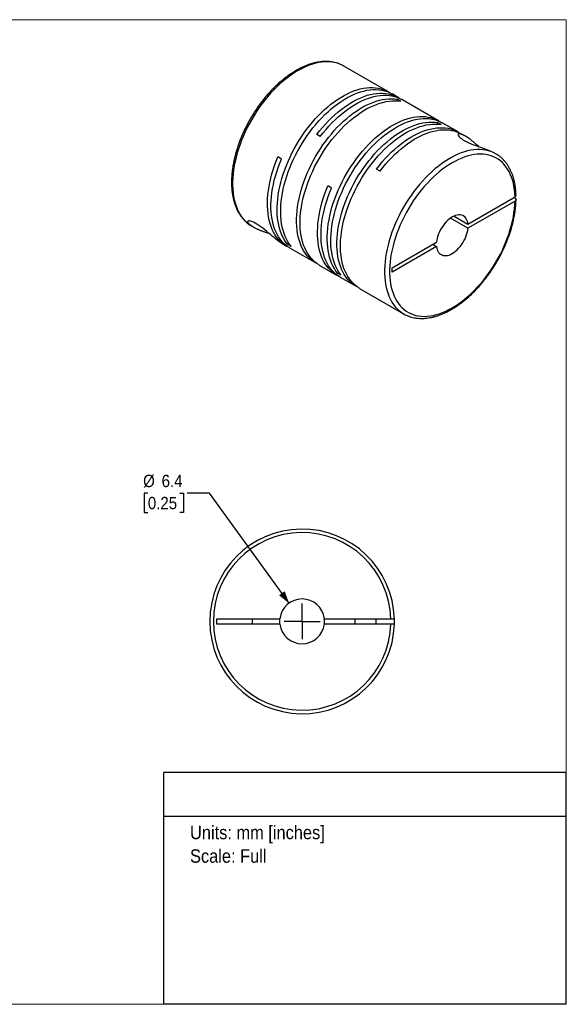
# Model space of a CAD drawing. Header units: millimetres. Extents: x 0 to 216, y 0 to 140.
# Tile 2 of 2: x 138 to 216, y 0 to 140. Entities that reach past the tile are written whole.
import ezdxf
from ezdxf.enums import TextEntityAlignment as Align

# ---------------------------------------------------------------- set-up
doc = ezdxf.new("R2010")
doc.units = ezdxf.units.MM
doc.header["$LTSCALE"] = 0.5
doc.linetypes.add('SLD-Solid', pattern=[0])
doc.layers.add('SLD-0', color=7, linetype='SLD-Solid', lineweight=25)
doc.layers.add('TEXT', color=140, linetype='SLD-Solid', lineweight=25)
doc.styles.add('SLDTEXTSTYLE0', font='GOTHIC.TTF', dxfattribs={"width": 0.913})
doc.dimstyles.new('SLDDIMSTYLE0', dxfattribs={"dimtxt": 1.75, "dimasz": 1.75, "dimexe": 0, "dimexo": 0.0625, "dimgap": 0.4375, "dimtad": 0, "dimtih": 1, "dimtoh": 1, "dimdec": 1, "dimrnd": 1e-09, "dimzin": 12, "dimdsep": 46, "dimtxsty": 'SLDTEXTSTYLE0', "dimsah": 1, "dimcen": 0, "dimadec": 0, "dimazin": 3, "dimtfac": 1, "dimtdec": 1, "dimtofl": 0, "dimtmove": 0, "dimatfit": 3, "dimfxl": 0, "dimfrac": 2, "dimtolj": 1, "dimtzin": 12, "dimarcsym": 0})

# ---------------------------------------------------------------- blocks, each defined once
blk = doc.blocks.new('SW_NOTE_0')
at = {"layer": 'TEXT', "color": 0, "insert": (0, 2.43), "char_height": 1.905, "attachment_point": 1, "style": 'SLDTEXTSTYLE0'}
blk.add_mtext('Units: mm [inches]', dxfattribs=at)
blk = doc.blocks.new('SW_NOTE_0_1')
at = {"layer": 'TEXT', "color": 0, "insert": (0, 2.43), "char_height": 1.905, "attachment_point": 1, "style": 'SLDTEXTSTYLE0'}
blk.add_mtext('Scale: Full', dxfattribs=at)
blk = doc.blocks.new('Block1')
at = {"layer": 'TEXT'}
for p, q in [((215.9, 32.88), (158.75, 32.88)), ((158.75, 0), (158.75, 32.88)), ((215.9, 0), (215.9, 32.88)), ((158.75, 26.7), (215.9, 26.7)), ((215.9, 0), (158.75, 0))]:
    blk.add_line(p, q, dxfattribs=at)
at = {"layer": 'TEXT', "color": 140}
for name, p in [('SW_NOTE_0', (162.49, 22.9)), ('SW_NOTE_0_1', (162.49, 19.56))]:
    blk.add_blockref(name, p, dxfattribs=at)
at = {"layer": 'TEXT', "color": 140, "style": 'SLDTEXTSTYLE0', "width": 0.913, "flags": 2}
for tag, height, p in [('AUTOATTR0', 2.12, (175.6, 28.35)), ('AUTOATTR1_0', 2.38, (166.91, 14.94)), ('AUTOATTR1_1', 2.38, (161.05, 11.86)), ('AUTOATTR1_2', 2.38, (166.25, 8.78))]:
    blk.add_attdef(tag, text='', height=height, dxfattribs=at).set_placement(p, align=Align.BOTTOM_LEFT)
blk = doc.blocks.new('Block2')
at = {"color": 7, "linetype": 'SLD-Solid', "lineweight": 18}
for p, q in [((0, 139.7), (215.9, 139.7)), ((0, 139.7), (0, 0)), ((215.9, 139.7), (215.9, 0)), ((0, 0), (215.9, 0))]:
    blk.add_line(p, q, dxfattribs=at)
blk = doc.blocks.new('_D_5')
at = {"layer": 'SLD-0'}
for p, q in [((156.5, 72.54), (155.97, 72.54)), ((155.97, 72.54), (155.97, 69.76)), ((161.02, 72.54), (161.56, 72.54)), ((161.56, 72.54), (161.56, 69.76)), ((165.27, 72.54), (162.09, 72.54)), ((176.55, 56.9), (165.27, 72.54)), ((155.97, 69.76), (156.5, 69.76)), ((161.56, 69.76), (161.02, 69.76))]:
    blk.add_line(p, q, dxfattribs=at)
blk.add_solid([(176.55, 56.9), (175.93, 58.61), (175.12, 58.03)], dxfattribs=at)
at = {"layer": 'SLD-0', "char_height": 1.75, "attachment_point": 1, "style": 'SLDTEXTSTYLE0'}
for s, insert in [('%%c', (155.83, 75.13)), ('6.4', (158.46, 75.13)), ('0.25', (156.5, 72))]:
    blk.add_mtext(s, dxfattribs=dict(at, insert=insert))
blk = doc.blocks.new('SW_CENTERMARKSYMBOL_2')
at = {"layer": 'SLD-0', "color": 0}
for q in [(0, 2.54), (-2.54, 0), (0, -2.54), (2.54, 0)]:
    blk.add_line((0, 0), q, dxfattribs=at)

msp = doc.modelspace()

# ---------------------------------------------------------------- linework, layer by layer
for p, q in [((190.67, 129.46), (184.34, 133.12)), ((184.36, 133.11), (184.34, 133.12)), ((192.05, 128.67), (191.17, 129.17)), ((192.4, 128.12), (191.9, 128.41)), ((191.9, 128.18), (191.9, 128.41)), ((197.78, 125.36), (192.55, 128.38)), ((198.13, 124.82), (197.63, 125.11)), ((197.63, 124.87), (197.63, 125.11)), ((200.53, 123.77), (198.28, 125.07)), ((180.98, 123.12), (180.48, 123.41)), ((201.57, 123.17), (201.04, 123.48)), ((175.46, 119.93), (174.96, 120.22)), ((205.91, 120.66), (205.72, 120.77)), ((189.47, 118.22), (188.96, 118.51)), ((182.57, 115.82), (182.06, 116.11)), ((201.94, 110.71), (208.62, 114.56)), ((208.62, 113.95), (201.94, 110.1)), ((208.62, 114.36), (208.44, 114.46)), ((199.98, 111.84), (201.94, 110.71)), ((171.24, 110.42), (171.43, 110.32)), ((201.94, 110.1), (199.45, 111.54)), ((175.58, 107.92), (176.19, 107.57)), ((176.34, 107.83), (176.54, 107.94)), ((176.84, 107.54), (176.34, 107.83)), ((191.16, 104.48), (197.48, 108.13)), ((196.95, 107.83), (197.48, 107.52)), ((176.69, 107.28), (180.33, 105.18)), ((197.48, 107.52), (191.16, 103.87)), ((180.83, 104.89), (183.3, 103.46)), ((183.44, 103.72), (183.64, 103.84)), ((183.94, 103.43), (183.44, 103.72)), ((191.16, 103.87), (191.16, 104.48)), ((183.8, 103.17), (186.06, 101.87)), ((186.56, 101.58), (192.81, 97.97)), ((192.81, 97.97), (192.82, 97.97)), ((166.3, 54.7), (175.25, 54.7)), ((166.3, 53.95), (166.3, 54.7)), ((171.3, 54.7), (171.3, 53.95)), ((181.56, 54.7), (191, 54.7)), ((185.9, 54.7), (185.9, 53.95)), ((188.9, 53.95), (188.9, 54.7)), ((175.25, 53.95), (166.3, 53.95)), ((191, 53.95), (181.56, 53.95))]:
    msp.add_line(p, q)
at = {"flags": 128}
for points in [[(184.34, 133.12), (184.34, 133.12), (184, 133.29), (183.64, 133.44), (183.27, 133.56), (182.88, 133.64), (182.49, 133.7), (182.08, 133.73), (181.66, 133.72), (181.22, 133.69), (180.78, 133.62), (180.34, 133.52), (179.88, 133.4), (179.42, 133.24), (178.96, 133.06), (178.49, 132.84), (178.03, 132.6), (177.56, 132.33), (177.09, 132.03), (176.62, 131.71), (176.16, 131.36), (175.7, 130.98), (175.25, 130.59), (174.8, 130.16), (174.36, 129.72), (173.93, 129.26), (173.51, 128.78), (173.1, 128.28), (172.7, 127.76), (172.31, 127.23), (171.94, 126.69), (171.59, 126.13), (171.25, 125.56), (170.92, 124.98), (170.62, 124.4), (170.33, 123.8), (170.06, 123.2), (169.81, 122.6), (169.59, 122), (169.38, 121.39), (169.19, 120.79), (169.03, 120.19), (168.89, 119.59), (168.77, 119), (168.68, 118.41), (168.6, 117.83), (168.56, 117.27), (168.53, 116.71), (168.53, 116.17), (168.55, 115.64), (168.6, 115.13), (168.67, 114.64), (168.76, 114.16), (168.88, 113.7), (169.02, 113.27), (169.18, 112.85), (169.37, 112.46), (169.57, 112.09), (169.8, 111.75), (170.05, 111.43), (170.31, 111.14), (170.6, 110.88), (170.9, 110.64), (171.23, 110.43), (171.24, 110.42)], [(176.34, 107.83), (176.09, 108.15), (175.87, 108.49), (175.67, 108.86), (175.49, 109.25), (175.33, 109.67), (175.19, 110.11), (175.08, 110.57), (174.99, 111.04), (174.92, 111.54), (174.88, 112.05), (174.86, 112.58), (174.86, 113.12), (174.89, 113.67), (174.94, 114.24), (175.01, 114.81), (175.11, 115.4), (175.23, 115.99), (175.37, 116.58), (175.54, 117.18), (175.72, 117.79), (175.93, 118.39), (176.16, 118.99), (176.41, 119.59), (176.68, 120.19), (176.96, 120.78), (177.27, 121.36), (177.59, 121.94), (177.93, 122.51), (178.29, 123.06), (178.66, 123.6), (179.04, 124.13), (179.44, 124.65), (179.85, 125.14), (180.27, 125.62), (180.7, 126.08), (181.14, 126.52), (181.58, 126.94), (182.04, 127.34), (182.49, 127.71), (182.96, 128.06), (183.42, 128.38), (183.89, 128.67), (184.35, 128.94), (184.82, 129.19), (185.28, 129.4), (185.75, 129.59), (186.2, 129.74), (186.66, 129.87), (187.1, 129.97), (187.54, 130.03), (187.97, 130.07), (188.39, 130.07), (188.8, 130.05), (189.2, 129.99), (189.58, 129.91), (189.95, 129.79), (190.31, 129.65), (190.65, 129.47), (190.92, 129.31)], [(176.84, 107.54), (176.59, 107.86), (176.37, 108.2), (176.17, 108.57), (175.99, 108.96), (175.83, 109.38), (175.69, 109.82), (175.58, 110.28), (175.49, 110.75), (175.42, 111.25), (175.38, 111.76), (175.36, 112.29), (175.36, 112.83), (175.39, 113.38), (175.44, 113.95), (175.51, 114.52), (175.61, 115.11), (175.73, 115.7), (175.87, 116.29), (176.04, 116.89), (176.23, 117.5), (176.43, 118.1), (176.66, 118.7), (176.91, 119.3), (177.18, 119.9), (177.47, 120.49), (177.77, 121.07), (178.1, 121.65), (178.44, 122.22), (178.79, 122.77), (179.16, 123.31), (179.55, 123.84), (179.94, 124.36), (180.35, 124.85), (180.77, 125.33), (181.2, 125.79), (181.64, 126.23), (182.09, 126.65), (182.54, 127.05), (183, 127.42), (183.46, 127.77), (183.92, 128.09), (184.39, 128.39), (184.86, 128.65), (185.32, 128.9), (185.79, 129.11), (186.25, 129.3), (186.71, 129.45), (187.16, 129.58), (187.6, 129.68), (188.04, 129.74), (188.47, 129.78), (188.89, 129.78), (189.3, 129.76), (189.7, 129.7), (190.08, 129.62), (190.45, 129.5), (190.81, 129.36), (191.15, 129.19), (191.17, 129.17)], [(180.48, 123.41), (180.88, 123.92), (181.29, 124.42), (181.71, 124.89), (182.14, 125.35), (182.58, 125.79), (183.03, 126.2), (183.48, 126.59), (183.94, 126.96), (184.4, 127.31), (184.87, 127.63), (185.33, 127.92), (185.8, 128.18), (186.27, 128.42), (186.73, 128.63), (187.19, 128.81), (187.65, 128.97), (188.1, 129.09), (188.54, 129.18), (188.98, 129.24), (189.41, 129.27), (189.83, 129.28), (190.24, 129.25), (190.63, 129.19), (191.01, 129.1), (191.38, 128.98), (191.74, 128.83), (192.07, 128.65), (192.29, 128.51)], [(180.98, 123.12), (181.38, 123.63), (181.79, 124.13), (182.21, 124.6), (182.64, 125.06), (183.08, 125.5), (183.53, 125.91), (183.98, 126.3), (184.44, 126.67), (184.9, 127.02), (185.37, 127.34), (185.83, 127.63), (186.3, 127.9), (186.77, 128.13), (187.23, 128.34), (187.69, 128.52), (188.15, 128.68), (188.6, 128.8), (189.05, 128.89), (189.48, 128.95), (189.91, 128.98), (190.33, 128.99), (190.74, 128.96), (191.13, 128.9), (191.52, 128.81), (191.88, 128.69), (192.24, 128.54), (192.55, 128.38)], [(180.58, 105.04), (180.3, 105.19), (179.98, 105.4), (179.68, 105.64), (179.4, 105.9), (179.13, 106.19), (178.88, 106.51), (178.66, 106.85), (178.45, 107.21), (178.27, 107.6), (178.11, 108.02), (177.97, 108.45), (177.85, 108.91), (177.76, 109.38), (177.69, 109.87), (177.64, 110.38), (177.62, 110.91), (177.62, 111.45), (177.64, 112), (177.69, 112.56), (177.76, 113.14), (177.85, 113.72), (177.97, 114.31), (178.11, 114.91), (178.27, 115.51), (178.45, 116.11), (178.66, 116.71), (178.88, 117.31), (179.13, 117.91), (179.4, 118.51), (179.68, 119.1), (179.98, 119.69), (180.3, 120.27), (180.64, 120.83), (180.99, 121.39), (181.36, 121.94), (181.75, 122.47), (182.14, 122.98), (182.55, 123.48), (182.97, 123.96), (183.39, 124.43), (183.83, 124.87), (184.28, 125.29), (184.73, 125.69), (185.19, 126.06), (185.65, 126.42), (186.11, 126.74), (186.58, 127.04), (187.04, 127.32), (187.51, 127.56), (187.98, 127.78), (188.44, 127.97), (188.9, 128.13), (189.35, 128.26), (189.8, 128.36), (190.24, 128.43), (190.67, 128.47), (191.09, 128.48), (191.5, 128.46), (191.9, 128.41)], [(180.83, 104.89), (180.81, 104.9), (180.49, 105.11), (180.18, 105.35), (179.9, 105.61), (179.63, 105.9), (179.39, 106.22), (179.16, 106.56), (178.96, 106.92), (178.77, 107.31), (178.61, 107.73), (178.47, 108.16), (178.35, 108.62), (178.26, 109.09), (178.19, 109.58), (178.14, 110.09), (178.12, 110.62), (178.12, 111.16), (178.14, 111.71), (178.19, 112.27), (178.26, 112.85), (178.35, 113.43), (178.47, 114.02), (178.61, 114.62), (178.77, 115.22), (178.96, 115.82), (179.16, 116.42), (179.39, 117.02), (179.63, 117.62), (179.9, 118.22), (180.18, 118.81), (180.49, 119.4), (180.81, 119.98), (181.14, 120.54), (181.5, 121.1), (181.86, 121.65), (182.25, 122.18), (182.64, 122.69), (183.05, 123.19), (183.47, 123.67), (183.9, 124.14), (184.33, 124.58), (184.78, 125), (185.23, 125.4), (185.69, 125.77), (186.15, 126.13), (186.61, 126.45), (187.08, 126.75), (187.55, 127.03), (188.01, 127.27), (188.48, 127.49), (188.94, 127.68), (189.4, 127.84), (189.85, 127.97), (190.3, 128.07), (190.74, 128.14), (191.17, 128.18), (191.59, 128.19), (192, 128.17), (192.4, 128.12)], [(183.44, 103.72), (183.2, 104.04), (182.98, 104.39), (182.77, 104.76), (182.59, 105.15), (182.44, 105.57), (182.3, 106.01), (182.19, 106.46), (182.1, 106.94), (182.03, 107.44), (181.99, 107.95), (181.96, 108.47), (181.97, 109.02), (182, 109.57), (182.05, 110.14), (182.12, 110.71), (182.22, 111.29), (182.34, 111.89), (182.48, 112.48), (182.64, 113.08), (182.83, 113.68), (183.04, 114.29), (183.27, 114.89), (183.52, 115.49), (183.78, 116.09), (184.07, 116.68), (184.38, 117.26), (184.7, 117.84), (185.04, 118.4), (185.4, 118.96), (185.77, 119.5), (186.15, 120.03), (186.55, 120.54), (186.96, 121.04), (187.38, 121.52), (187.81, 121.98), (188.24, 122.42), (188.69, 122.84), (189.14, 123.23), (189.6, 123.61), (190.06, 123.95), (190.53, 124.28), (190.99, 124.57), (191.46, 124.84), (191.93, 125.08), (192.39, 125.3), (192.85, 125.48), (193.31, 125.64), (193.76, 125.77), (194.21, 125.86), (194.65, 125.93), (195.08, 125.97), (195.5, 125.97), (195.91, 125.95), (196.3, 125.89), (196.69, 125.81), (197.06, 125.69), (197.41, 125.55), (197.75, 125.37), (198.02, 125.21)], [(183.94, 103.43), (183.7, 103.75), (183.48, 104.1), (183.28, 104.47), (183.1, 104.86), (182.94, 105.28), (182.8, 105.72), (182.69, 106.17), (182.6, 106.65), (182.53, 107.15), (182.49, 107.66), (182.47, 108.19), (182.47, 108.73), (182.5, 109.28), (182.55, 109.85), (182.62, 110.42), (182.72, 111), (182.84, 111.6), (182.98, 112.19), (183.15, 112.79), (183.33, 113.39), (183.54, 114), (183.77, 114.6), (184.02, 115.2), (184.29, 115.8), (184.57, 116.39), (184.88, 116.97), (185.2, 117.55), (185.54, 118.11), (185.9, 118.67), (186.27, 119.21), (186.65, 119.74), (187.05, 120.25), (187.46, 120.75), (187.88, 121.23), (188.31, 121.69), (188.75, 122.13), (189.19, 122.55), (189.64, 122.94), (190.1, 123.32), (190.56, 123.66), (191.03, 123.99), (191.49, 124.28), (191.96, 124.55), (192.43, 124.79), (192.89, 125.01), (193.36, 125.19), (193.81, 125.35), (194.27, 125.48), (194.71, 125.57), (195.15, 125.64), (195.58, 125.68), (196, 125.68), (196.41, 125.66), (196.81, 125.6), (197.19, 125.52), (197.56, 125.4), (197.92, 125.26), (198.25, 125.08), (198.28, 125.07)], [(186.31, 101.74), (186.03, 101.89), (185.71, 102.09), (185.41, 102.33), (185.12, 102.59), (184.86, 102.88), (184.61, 103.2), (184.39, 103.54), (184.18, 103.91), (184, 104.3), (183.84, 104.71), (183.7, 105.15), (183.58, 105.6), (183.49, 106.08), (183.42, 106.57), (183.37, 107.08), (183.35, 107.6), (183.35, 108.14), (183.37, 108.69), (183.42, 109.26), (183.49, 109.83), (183.58, 110.41), (183.7, 111), (183.84, 111.6), (184, 112.2), (184.18, 112.8), (184.39, 113.4), (184.61, 114.01), (184.86, 114.61), (185.12, 115.2), (185.41, 115.8), (185.71, 116.38), (186.03, 116.96), (186.37, 117.53), (186.72, 118.08), (187.09, 118.63), (187.47, 119.16), (187.87, 119.68), (188.28, 120.17), (188.69, 120.66), (189.12, 121.12), (189.56, 121.56), (190, 121.98), (190.46, 122.38), (190.91, 122.76), (191.37, 123.11), (191.84, 123.44), (192.3, 123.74), (192.77, 124.01), (193.24, 124.26), (193.7, 124.47), (194.17, 124.66), (194.62, 124.82), (195.08, 124.95), (195.52, 125.05), (195.96, 125.13), (196.39, 125.17), (196.82, 125.18), (197.23, 125.16), (197.63, 125.11)], [(186.56, 101.58), (186.53, 101.6), (186.21, 101.8), (185.91, 102.04), (185.63, 102.3), (185.36, 102.59), (185.11, 102.91), (184.89, 103.25), (184.68, 103.62), (184.5, 104.01), (184.34, 104.42), (184.2, 104.86), (184.08, 105.31), (183.99, 105.79), (183.92, 106.28), (183.87, 106.79), (183.85, 107.31), (183.85, 107.85), (183.87, 108.4), (183.92, 108.97), (183.99, 109.54), (184.08, 110.12), (184.2, 110.71), (184.34, 111.31), (184.5, 111.91), (184.68, 112.51), (184.89, 113.11), (185.11, 113.72), (185.36, 114.32), (185.63, 114.91), (185.91, 115.51), (186.21, 116.09), (186.53, 116.67), (186.87, 117.24), (187.22, 117.79), (187.59, 118.34), (187.97, 118.87), (188.37, 119.39), (188.78, 119.88), (189.2, 120.37), (189.62, 120.83), (190.06, 121.27), (190.51, 121.69), (190.96, 122.09), (191.41, 122.47), (191.88, 122.82), (192.34, 123.15), (192.81, 123.45), (193.27, 123.72), (193.74, 123.97), (194.21, 124.18), (194.67, 124.37), (195.13, 124.53), (195.58, 124.66), (196.03, 124.76), (196.47, 124.84), (196.9, 124.88), (197.32, 124.89), (197.73, 124.87), (198.13, 124.82)], [(188.96, 118.51), (189.36, 119.02), (189.77, 119.52), (190.19, 119.99), (190.63, 120.45), (191.06, 120.89), (191.51, 121.3), (191.97, 121.7), (192.42, 122.06), (192.89, 122.41), (193.35, 122.73), (193.82, 123.02), (194.28, 123.29), (194.75, 123.52), (195.22, 123.73), (195.68, 123.92), (196.13, 124.07), (196.59, 124.19), (197.03, 124.28), (197.47, 124.34), (197.9, 124.38), (198.31, 124.38), (198.72, 124.35), (199.12, 124.29), (199.5, 124.2), (199.87, 124.08), (200.22, 123.93), (200.56, 123.75), (200.78, 123.61)], [(189.47, 118.22), (189.86, 118.73), (190.27, 119.23), (190.69, 119.7), (191.12, 120.16), (191.56, 120.6), (192.01, 121.01), (192.46, 121.4), (192.92, 121.77), (193.38, 122.11), (193.85, 122.43), (194.31, 122.73), (194.78, 122.99), (195.24, 123.23), (195.71, 123.44), (196.17, 123.62), (196.62, 123.77), (197.08, 123.9), (197.52, 123.99), (197.96, 124.05), (198.38, 124.09), (198.8, 124.09), (199.21, 124.06), (199.6, 124), (199.99, 123.91), (200.35, 123.8), (200.71, 123.65), (201.04, 123.48)], [(203.49, 121.67), (203.47, 121.7), (203.29, 121.85), (203.12, 122.01), (202.89, 122.21), (202.71, 122.36), (202.56, 122.48), (202.44, 122.57), (202.28, 122.69), (202.14, 122.8), (202, 122.89), (201.82, 123.02), (201.65, 123.12), (201.49, 123.21), (201.35, 123.29), (201.22, 123.35), (201.04, 123.42), (200.89, 123.47), (200.76, 123.5), (200.66, 123.5), (200.58, 123.49), (200.53, 123.44), (200.51, 123.38), (200.53, 123.3), (200.59, 123.2), (200.69, 123.08), (200.83, 122.96), (201.01, 122.82), (201.23, 122.67), (201.48, 122.52), (201.76, 122.38), (202.07, 122.23), (202.39, 122.09), (202.72, 121.96), (203.06, 121.83), (203.4, 121.7), (203.72, 121.59), (204.03, 121.48), (204.23, 121.41), (204.43, 121.33), (204.63, 121.26), (204.95, 121.13), (205.26, 121), (205.55, 120.87), (205.55, 120.87)], [(176.45, 107.43), (176.2, 107.56), (175.88, 107.77), (175.57, 108), (175.29, 108.26), (175.02, 108.55), (174.77, 108.86), (174.54, 109.2), (174.34, 109.56), (174.15, 109.95), (173.99, 110.36), (173.85, 110.79), (173.73, 111.24), (173.63, 111.71), (173.56, 112.2), (173.51, 112.71), (173.48, 113.23), (173.48, 113.77), (173.5, 114.32), (173.54, 114.88), (173.61, 115.45), (173.7, 116.03), (173.82, 116.62), (173.95, 117.21), (174.11, 117.81), (174.29, 118.41), (174.49, 119.01), (174.71, 119.62), (174.96, 120.22)], [(205.89, 120.67), (205.55, 120.85), (205.19, 121), (204.82, 121.11), (204.44, 121.2), (204.04, 121.25), (203.63, 121.28), (203.21, 121.27), (202.78, 121.23), (202.34, 121.17), (201.89, 121.07), (201.43, 120.94), (200.98, 120.79), (200.51, 120.6), (200.05, 120.38), (199.58, 120.14), (199.11, 119.87), (198.64, 119.57), (198.17, 119.24), (197.71, 118.89), (197.25, 118.52), (196.8, 118.12), (196.35, 117.7), (195.91, 117.26), (195.48, 116.8), (195.06, 116.31), (194.65, 115.81), (194.25, 115.3), (193.87, 114.77), (193.5, 114.22), (193.14, 113.66), (192.8, 113.09), (192.48, 112.51), (192.17, 111.93), (191.89, 111.33), (191.62, 110.73), (191.37, 110.13), (191.15, 109.53), (190.94, 108.92), (190.75, 108.32), (190.59, 107.72), (190.45, 107.12), (190.33, 106.53), (190.24, 105.94), (190.17, 105.36), (190.12, 104.8), (190.1, 104.24), (190.1, 103.7), (190.12, 103.18), (190.17, 102.66), (190.24, 102.17), (190.33, 101.69), (190.45, 101.24), (190.59, 100.8), (190.75, 100.39), (190.94, 100), (191.15, 99.63), (191.37, 99.29), (191.62, 98.97), (191.89, 98.68), (192.17, 98.42), (192.48, 98.18), (192.8, 97.98), (192.81, 97.97)], [(208.62, 114.56), (208.59, 115.08), (208.54, 115.57), (208.47, 116.06), (208.38, 116.52), (208.26, 116.96), (208.12, 117.38), (207.95, 117.78), (207.77, 118.16), (207.56, 118.51), (207.33, 118.84), (207.09, 119.14), (206.82, 119.42), (206.54, 119.67), (206.23, 119.89), (205.91, 120.08), (205.57, 120.25), (205.22, 120.38), (204.85, 120.49), (204.47, 120.56), (204.08, 120.6), (203.67, 120.62), (203.26, 120.6), (202.83, 120.55), (202.4, 120.48), (201.96, 120.37), (201.51, 120.23), (201.06, 120.07), (200.61, 119.87), (200.15, 119.65), (199.69, 119.39), (199.24, 119.11), (198.78, 118.81), (198.32, 118.48), (197.87, 118.12), (197.43, 117.74), (196.99, 117.34), (196.56, 116.92), (196.13, 116.47), (195.72, 116.01), (195.31, 115.52), (194.92, 115.02), (194.54, 114.51), (194.17, 113.98), (193.82, 113.44), (193.49, 112.88), (193.17, 112.32), (192.87, 111.75), (192.58, 111.17), (192.32, 110.58), (192.07, 109.99), (191.84, 109.4), (191.64, 108.81), (191.46, 108.22), (191.3, 107.63), (191.16, 107.05), (191.04, 106.47), (190.95, 105.9), (190.88, 105.33), (190.83, 104.78), (190.81, 104.24), (190.81, 103.71), (190.83, 103.19), (190.88, 102.7), (190.95, 102.21), (191.04, 101.75), (191.16, 101.3), (191.3, 100.88), (191.46, 100.48), (191.64, 100.1), (191.84, 99.74), (192.07, 99.41), (192.32, 99.11), (192.58, 98.83), (192.87, 98.58), (193.17, 98.36), (193.49, 98.16), (193.82, 98), (194.17, 97.86), (194.54, 97.75), (194.92, 97.68), (195.31, 97.63), (195.72, 97.61), (196.13, 97.63), (196.56, 97.67), (196.99, 97.75), (197.43, 97.85), (197.87, 97.99), (198.32, 98.15), (198.78, 98.35), (199.24, 98.57), (199.69, 98.82), (200.15, 99.09), (200.61, 99.4), (201.06, 99.73), (201.51, 100.08), (201.96, 100.46), (202.4, 100.86), (202.83, 101.28), (203.26, 101.73), (203.67, 102.19), (204.08, 102.67), (204.47, 103.17), (204.85, 103.68), (205.22, 104.21), (205.57, 104.75), (205.91, 105.3), (206.23, 105.87), (206.54, 106.44), (206.82, 107.02), (207.09, 107.6), (207.33, 108.19), (207.56, 108.78), (207.77, 109.37), (207.95, 109.96), (208.12, 110.55), (208.26, 111.14), (208.38, 111.72), (208.47, 112.29), (208.54, 112.85), (208.59, 113.41), (208.62, 113.95)], [(205.91, 120.66), (205.89, 120.67), (205.89, 120.67)], [(176.69, 107.28), (176.39, 107.47), (176.09, 107.7), (175.8, 107.96), (175.53, 108.24), (175.28, 108.56), (175.05, 108.9), (174.85, 109.26), (174.66, 109.65), (174.5, 110.05), (174.35, 110.49), (174.23, 110.94), (174.14, 111.41), (174.06, 111.9), (174.01, 112.41), (173.98, 112.93), (173.98, 113.47), (174, 114.02), (174.05, 114.58), (174.11, 115.15), (174.2, 115.74), (174.32, 116.32), (174.45, 116.92), (174.61, 117.52), (174.79, 118.12), (174.99, 118.72), (175.22, 119.33), (175.46, 119.93)], [(183.55, 103.33), (183.32, 103.45), (183, 103.65), (182.69, 103.89), (182.41, 104.15), (182.14, 104.43), (181.89, 104.74), (181.66, 105.08), (181.45, 105.45), (181.26, 105.83), (181.1, 106.24), (180.96, 106.67), (180.84, 107.13), (180.74, 107.6), (180.67, 108.09), (180.62, 108.6), (180.59, 109.12), (180.59, 109.66), (180.61, 110.21), (180.65, 110.77), (180.72, 111.34), (180.81, 111.92), (180.92, 112.51), (181.06, 113.11), (181.21, 113.7), (181.4, 114.31), (181.6, 114.91), (181.82, 115.51), (182.06, 116.11)], [(183.8, 103.17), (183.5, 103.36), (183.19, 103.6), (182.91, 103.86), (182.64, 104.14), (182.39, 104.45), (182.16, 104.79), (181.95, 105.16), (181.77, 105.54), (181.6, 105.95), (181.46, 106.38), (181.34, 106.84), (181.24, 107.31), (181.17, 107.8), (181.12, 108.31), (181.09, 108.83), (181.09, 109.37), (181.11, 109.92), (181.15, 110.48), (181.22, 111.05), (181.31, 111.63), (181.42, 112.22), (181.56, 112.82), (181.72, 113.42), (181.9, 114.02), (182.1, 114.62), (182.32, 115.22), (182.57, 115.82)], [(201.94, 110.71), (201.9, 110.95), (201.84, 111.17), (201.75, 111.37), (201.64, 111.55), (201.52, 111.7), (201.37, 111.82), (201.2, 111.91), (201.02, 111.98), (200.82, 112.01), (200.62, 112.01), (200.4, 111.98), (200.17, 111.92), (199.94, 111.83), (199.71, 111.71), (199.48, 111.56), (199.25, 111.39), (199.02, 111.19), (198.81, 110.97), (198.6, 110.72), (198.4, 110.47), (198.22, 110.19), (198.06, 109.91), (197.91, 109.62), (197.78, 109.32), (197.67, 109.02), (197.58, 108.72), (197.52, 108.42), (197.48, 108.13)], [(175.58, 107.92), (175.52, 107.96), (175.39, 108.04), (175.26, 108.13), (175.05, 108.27), (174.85, 108.43), (174.63, 108.6), (174.42, 108.78), (174.17, 108.99), (173.91, 109.21), (173.65, 109.43), (173.39, 109.65), (173.11, 109.88), (172.82, 110.11), (172.54, 110.32), (172.27, 110.51), (171.99, 110.69), (171.74, 110.84), (171.5, 110.96), (171.28, 111.05), (171.09, 111.12), (170.94, 111.15), (170.81, 111.15), (170.72, 111.13), (170.67, 111.09), (170.66, 111.03), (170.67, 110.98), (170.69, 110.93), (170.73, 110.86), (170.84, 110.73), (171.01, 110.59), (171.24, 110.43), (171.24, 110.43)], [(197.48, 107.52), (197.52, 107.28), (197.58, 107.06), (197.67, 106.86), (197.78, 106.68), (197.91, 106.53), (198.06, 106.41), (198.22, 106.32), (198.4, 106.25), (198.6, 106.22), (198.81, 106.22), (199.02, 106.25), (199.25, 106.31), (199.48, 106.4), (199.71, 106.52), (199.94, 106.67), (200.17, 106.85), (200.4, 107.04), (200.62, 107.27), (200.82, 107.51), (201.02, 107.76), (201.2, 108.04), (201.37, 108.32), (201.52, 108.62), (201.64, 108.91), (201.75, 109.21), (201.84, 109.51), (201.9, 109.81), (201.94, 110.1)], [(175.23, 54.33), (175.25, 54.65), (175.25, 54.7)], [(175.25, 53.95), (175.25, 54), (175.23, 54.33)]]:
    msp.add_lwpolyline(points, dxfattribs=at)
for radius, start, end in [(13.1, 1.6404, 358.3596), (12.6, 1.7055, 358.2945), (3.18, 6.7831, 173.2169), (3.17, 353.2169, 6.7831), (13.1, 358.3596, 1.6404), (3.18, 186.7831, 353.2169)]:
    msp.add_arc((178.4, 54.33), radius, start, end)
for points, knots in [([(184.35, 133.11), (184.31, 133.13), (184.17, 133.22), (183.9, 133.34), (183.55, 133.48), (183.19, 133.6), (182.81, 133.68), (182.43, 133.74), (182.03, 133.77), (181.62, 133.77), (181.2, 133.75), (180.78, 133.7), (180.35, 133.62), (179.91, 133.51), (179.47, 133.37), (179.02, 133.21), (178.57, 133.02), (178.12, 132.81), (177.67, 132.57), (177.22, 132.3), (176.77, 132.01), (176.32, 131.7), (175.88, 131.36), (175.44, 131), (175.01, 130.63), (174.58, 130.23), (174.17, 129.81), (173.76, 129.37), (173.36, 128.92), (172.97, 128.45), (172.59, 127.96), (172.22, 127.47), (171.86, 126.95), (171.52, 126.43), (171.2, 125.9), (170.88, 125.35), (170.59, 124.8), (170.31, 124.24), (170.04, 123.68), (169.8, 123.11), (169.57, 122.54), (169.36, 121.97), (169.17, 121.4), (169, 120.82), (168.85, 120.25), (168.72, 119.68), (168.61, 119.12), (168.52, 118.56), (168.45, 118.01), (168.41, 117.47), (168.38, 116.94), (168.38, 116.42), (168.4, 115.91), (168.44, 115.41), (168.51, 114.93), (168.59, 114.46), (168.7, 114.01), (168.83, 113.57), (168.98, 113.16), (169.15, 112.76), (169.34, 112.39), (169.56, 112.04), (169.79, 111.71), (170.04, 111.4), (170.31, 111.12), (170.59, 110.87), (170.89, 110.64), (171.11, 110.49), (171.24, 110.43), (171.25, 110.42)], [0, 0, 0, 0, 0.004961, 0.019788, 0.034617, 0.049466, 0.064353, 0.079294, 0.094297, 0.109368, 0.124507, 0.13971, 0.15497, 0.170278, 0.185624, 0.200999, 0.216395, 0.231805, 0.247222, 0.262641, 0.278058, 0.293472, 0.30888, 0.324282, 0.339677, 0.355065, 0.370447, 0.385823, 0.401193, 0.416558, 0.431919, 0.447276, 0.462631, 0.477983, 0.493334, 0.508684, 0.524035, 0.539387, 0.554741, 0.570097, 0.585456, 0.600819, 0.616187, 0.631561, 0.646941, 0.662328, 0.677723, 0.693126, 0.708537, 0.723956, 0.739383, 0.754817, 0.770256, 0.785698, 0.801139, 0.816573, 0.831995, 0.847396, 0.862767, 0.878098, 0.89338, 0.908602, 0.923757, 0.938841, 0.953854, 0.968801, 0.983693, 0.998544, 1, 1, 1, 1]), ([(205.55, 120.87), (205.59, 120.85), (205.65, 120.81), (205.71, 120.78), (205.72, 120.77)], [0, 0, 0, 0, 0.70858, 1, 1, 1, 1]), ([(208.76, 114.77), (208.76, 114.86), (208.75, 115.12), (208.72, 115.54), (208.66, 116.03), (208.58, 116.5), (208.48, 116.96), (208.36, 117.4), (208.22, 117.82), (208.05, 118.22), (207.86, 118.6), (207.66, 118.95), (207.43, 119.29), (207.18, 119.6), (206.92, 119.89), (206.64, 120.15), (206.34, 120.39), (206.09, 120.56), (205.93, 120.65), (205.89, 120.67)], [0, 0, 0, 0, 0.0335618, 0.0971005, 0.1606525, 0.224184, 0.2876705, 0.3510818, 0.4143822, 0.4775314, 0.5404871, 0.6032089, 0.6656627, 0.7278267, 0.7896958, 0.8512854, 0.912633, 0.9737959, 1, 1, 1, 1]), ([(208.62, 114.56), (208.64, 114.58), (208.69, 114.61), (208.74, 114.67), (208.76, 114.73), (208.76, 114.76), (208.76, 114.77)], [0, 0, 0, 0, 0.293523, 0.573311, 0.839357, 1, 1, 1, 1]), ([(192.83, 97.97), (192.85, 97.96), (192.97, 97.88), (193.22, 97.76), (193.57, 97.62), (193.93, 97.5), (194.31, 97.41), (194.69, 97.35), (195.09, 97.32), (195.5, 97.31), (195.91, 97.34), (196.34, 97.39), (196.77, 97.46), (197.21, 97.57), (197.65, 97.7), (198.1, 97.86), (198.55, 98.05), (199, 98.26), (199.45, 98.5), (199.9, 98.77), (200.35, 99.05), (200.79, 99.37), (201.24, 99.7), (201.67, 100.06), (202.11, 100.43), (202.53, 100.83), (202.95, 101.25), (203.36, 101.68), (203.76, 102.14), (204.15, 102.6), (204.53, 103.09), (204.9, 103.59), (205.26, 104.1), (205.6, 104.62), (205.93, 105.15), (206.24, 105.69), (206.54, 106.24), (206.82, 106.8), (207.09, 107.36), (207.34, 107.93), (207.56, 108.5), (207.78, 109.08), (207.97, 109.65), (208.14, 110.22), (208.29, 110.79), (208.42, 111.36), (208.53, 111.92), (208.62, 112.48), (208.69, 113.03), (208.74, 113.57), (208.76, 113.94), (208.76, 114.13), (208.76, 114.15)], [0, 0, 0, 0, 0.003683, 0.023762, 0.043841, 0.063946, 0.084102, 0.104328, 0.124638, 0.145041, 0.165535, 0.186116, 0.206775, 0.227501, 0.248279, 0.269097, 0.289945, 0.310811, 0.331687, 0.352568, 0.373446, 0.39432, 0.415186, 0.436044, 0.456892, 0.477732, 0.498562, 0.519385, 0.540199, 0.561007, 0.581809, 0.602606, 0.623399, 0.644189, 0.664977, 0.685765, 0.706553, 0.727342, 0.748133, 0.768928, 0.789726, 0.810531, 0.831342, 0.85216, 0.872987, 0.893824, 0.91467, 0.935528, 0.956396, 0.977276, 0.997062, 1, 1, 1, 1]), ([(208.62, 114.36), (208.63, 114.35), (208.67, 114.33), (208.71, 114.29), (208.74, 114.25), (208.76, 114.2), (208.77, 114.15), (208.76, 114.1), (208.73, 114.05), (208.69, 114), (208.64, 113.97), (208.62, 113.95)], [0, 0, 0, 0, 0.088954, 0.183449, 0.283484, 0.389059, 0.500174, 0.616827, 0.739017, 0.866742, 1, 1, 1, 1]), ([(171.24, 110.43), (171.28, 110.41), (171.37, 110.35), (171.52, 110.26), (171.69, 110.17), (171.88, 110.08), (172.06, 110), (172.24, 109.92), (172.42, 109.85), (172.6, 109.77), (172.79, 109.7), (172.98, 109.63), (173.19, 109.56), (173.41, 109.49), (173.58, 109.43), (173.68, 109.4), (173.69, 109.4)], [0, 0, 0, 0, 0.074301, 0.152629, 0.235007, 0.321455, 0.411992, 0.474459, 0.54344, 0.618939, 0.687519, 0.756217, 0.825033, 0.908798, 0.986598, 1, 1, 1, 1]), ([(191, 54.7), (191.02, 54.7), (191.07, 54.7), (191.14, 54.7), (191.21, 54.7), (191.26, 54.7), (191.32, 54.7), (191.36, 54.7), (191.4, 54.7), (191.43, 54.7), (191.46, 54.7), (191.48, 54.7), (191.49, 54.7), (191.5, 54.7), (191.5, 54.7), (191.5, 54.7)], [0, 0, 0, 0, 0.09287, 0.183082, 0.270637, 0.355534, 0.437774, 0.517355, 0.594278, 0.668543, 0.74015, 0.809099, 0.87539, 0.939023, 1, 1, 1, 1]), ([(191.5, 53.95), (191.5, 53.95), (191.5, 53.95), (191.48, 53.95), (191.45, 53.95), (191.41, 53.95), (191.35, 53.95), (191.28, 53.95), (191.2, 53.95), (191.1, 53.95), (191.03, 53.95), (191, 53.95)], [0, 0, 0, 0, 0.088954, 0.183449, 0.283484, 0.389059, 0.500174, 0.616827, 0.739017, 0.866742, 1, 1, 1, 1])]:
    msp.add_open_spline(points, degree=3, knots=knots)

# ---------------------------------------------------------------- block references
at = {"color": 7, "linetype": 'Continuous'}
for name in ['Block2', 'Block1']:
    msp.add_blockref(name, (0, 0), dxfattribs=at)
at = {"layer": 'SLD-0'}
msp.add_blockref('SW_CENTERMARKSYMBOL_2', (178.4, 54.33), dxfattribs=at)

# ---------------------------------------------------------------- dimensions: what is measured, and where the dimension line sits
dim = msp.add_diameter_dim_2p(p1=(180.26, 51.75), p2=(176.55, 56.9), dimstyle='SLDDIMSTYLE0', dxfattribs=at)
dim.commit()
dim.dimension.update_dxf_attribs({"geometry": '_D_5', "text_midpoint": (158.76, 72.54), "dimtype": 163})

doc.saveas('drawing.dxf')
